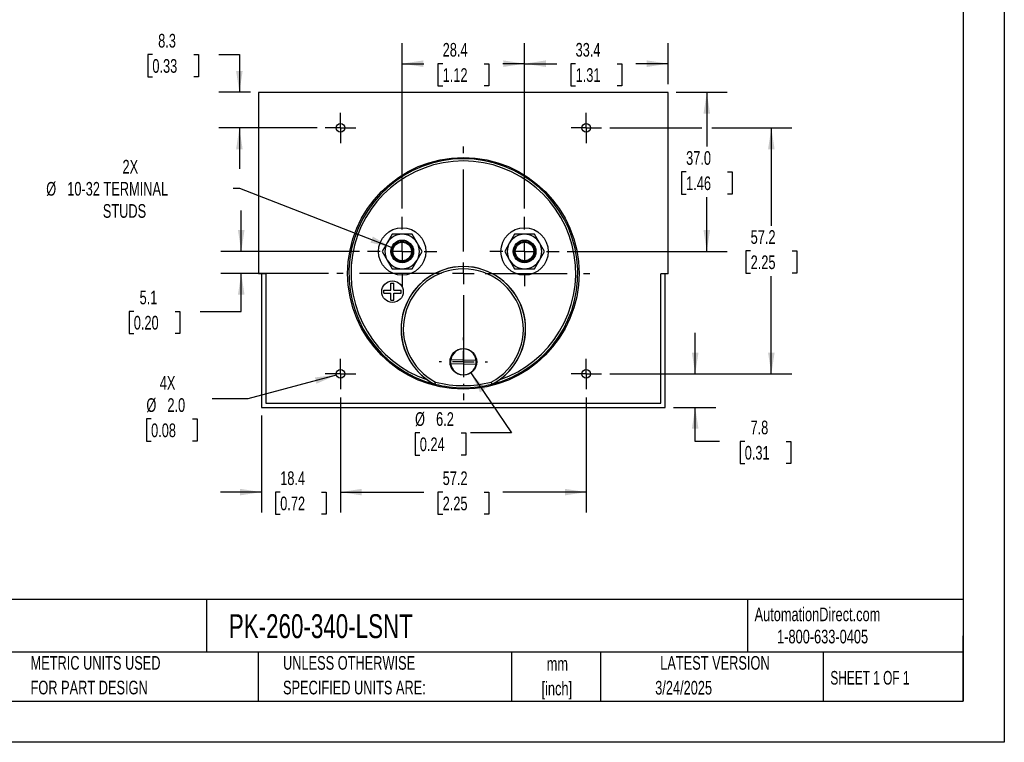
# Model space of a CAD drawing. Header units: millimetres. Extents: x 0 to 419, y 0 to 324.
# Tile 2 of 3: x 190 to 419, y 0 to 168. Entities that reach past the tile are written whole.
import ezdxf

# ---------------------------------------------------------------- set-up
doc = ezdxf.new("R2010")
doc.units = ezdxf.units.MM
doc.header["$LTSCALE"] = 1.5
doc.linetypes.add('CENTERX2', pattern=[20.32, 12.7, -2.54, 2.54, -2.54])
doc.layers.add('CENTER', color=40, linetype='CENTERX2')
doc.layers.add('DIMENSIONS', color=140, linetype='Continuous', lineweight=25)
doc.layers.add('TEXT', color=140, linetype='Continuous', lineweight=25)
doc.styles.add('SLDTEXTSTYLE0', font='TXT', dxfattribs={"width": 0.7})
doc.styles.add('SLDTEXTSTYLE1', font='TXT', dxfattribs={"width": 0.65})
doc.dimstyles.new('SLDDIMSTYLE0', dxfattribs={"dimtxt": 3.237012, "dimasz": 4.953, "dimexe": 0, "dimexo": 0.0625, "dimgap": 0.809253, "dimtad": 0, "dimtih": 1, "dimtoh": 1, "dimrnd": 1e-09, "dimzin": 12, "dimdsep": 46, "dimtxsty": 'SLDTEXTSTYLE0', "dimsah": 1, "dimcen": 0.09, "dimadec": 0, "dimazin": 3, "dimtfac": 1, "dimtofl": 0, "dimtmove": 0, "dimatfit": 3, "dimfxl": 0, "dimfrac": 2, "dimtolj": 1, "dimtzin": 12, "dimarcsym": 0})
doc.dimstyles.new('SLDDIMSTYLE1', dxfattribs={"dimtxt": 3.237012, "dimasz": 4.953, "dimexe": 0, "dimexo": 0.0625, "dimgap": 0.809253, "dimtad": 0, "dimtih": 1, "dimtoh": 1, "dimrnd": 1e-09, "dimzin": 12, "dimdsep": 46, "dimtxsty": 'SLDTEXTSTYLE0', "dimsah": 1, "dimcen": 0.09, "dimadec": 0, "dimazin": 3, "dimtfac": 1, "dimtmove": 0, "dimatfit": 0, "dimfxl": 0, "dimfrac": 2, "dimtolj": 1, "dimtzin": 12, "dimarcsym": 0})
doc.dimstyles.new('SLDDIMSTYLE2', dxfattribs={"dimtxt": 3.237012, "dimasz": 4.953, "dimexe": 0, "dimexo": 0.0625, "dimgap": 0.809253, "dimtad": 0, "dimtih": 1, "dimtoh": 1, "dimrnd": 1e-09, "dimzin": 12, "dimdsep": 46, "dimtxsty": 'SLDTEXTSTYLE0', "dimsah": 1, "dimcen": 0, "dimadec": 0, "dimazin": 3, "dimtfac": 1, "dimtofl": 0, "dimtmove": 0, "dimatfit": 3, "dimfxl": 0, "dimfrac": 2, "dimtolj": 1, "dimtzin": 12, "dimarcsym": 0})
doc.dimstyles.new('SLDDIMSTYLE3', dxfattribs={"dimtxt": 3.237012, "dimasz": 4.953, "dimexe": 0, "dimexo": 0.0625, "dimgap": 0.809253, "dimtad": 0, "dimtih": 1, "dimtoh": 1, "dimrnd": 1e-09, "dimzin": 4, "dimdsep": 46, "dimtxsty": 'SLDTEXTSTYLE0', "dimsah": 1, "dimcen": 0.09, "dimadec": 0, "dimazin": 1, "dimtfac": 1, "dimtofl": 0, "dimtmove": 0, "dimatfit": 3, "dimfxl": 0, "dimfrac": 2, "dimtolj": 1, "dimtzin": 12, "dimarcsym": 0})
doc.dimstyles.new('SLDDIMSTYLE5', dxfattribs={"dimtxt": 3.237012, "dimasz": 4.953, "dimexe": 0, "dimexo": 0.0625, "dimgap": 0.809253, "dimtad": 0, "dimtih": 1, "dimtoh": 1, "dimrnd": 1e-09, "dimzin": 12, "dimdsep": 46, "dimtxsty": 'SLDTEXTSTYLE0', "dimsah": 1, "dimcen": 0, "dimadec": 0, "dimazin": 3, "dimtfac": 1, "dimtofl": 0, "dimtmove": 0, "dimatfit": 3, "dimfxl": 0, "dimfrac": 2, "dimtolj": 1, "dimtzin": 12, "dimarcsym": 0})
doc.dimstyles.new('SLDDIMSTYLE6', dxfattribs={"dimtxt": 3.237012, "dimasz": 4.953, "dimexe": 0, "dimexo": 0.0625, "dimgap": 0.809253, "dimtad": 0, "dimtih": 1, "dimtoh": 1, "dimrnd": 1e-09, "dimzin": 4, "dimdsep": 46, "dimtxsty": 'SLDTEXTSTYLE0', "dimsah": 1, "dimcen": 0, "dimadec": 0, "dimazin": 1, "dimtfac": 1, "dimtofl": 0, "dimtmove": 0, "dimatfit": 3, "dimfxl": 0, "dimfrac": 2, "dimtolj": 1, "dimtzin": 12, "dimarcsym": 0})

# ---------------------------------------------------------------- blocks, each defined once
blk = doc.blocks.new('SW_NOTE_0_1')
at = {"layer": 'TEXT', "color": 0, "linetype": 'CENTERX2', "lineweight": 18, "char_height": 3.175, "attachment_point": 2, "style": 'SLDTEXTSTYLE0'}
for s, insert in [('mm', (4.27, 4.09)), ('[inch]', (4.14, -1.64))]:
    blk.add_mtext(s, dxfattribs=dict(at, insert=insert))
blk = doc.blocks.new('SW_NOTE_0_2')
at = {"layer": 'TEXT', "color": 0, "linetype": 'CENTERX2', "lineweight": 18, "char_height": 3.175, "attachment_point": 1, "style": 'SLDTEXTSTYLE0'}
for s, insert in [('UNLESS OTHERWISE', (0, 4.09)), ('SPECIFIED UNITS ARE:', (0, -1.64))]:
    blk.add_mtext(s, dxfattribs=dict(at, insert=insert))
blk = doc.blocks.new('SW_NOTE_0_6')
at = {"layer": 'TEXT', "color": 0, "linetype": 'CENTERX2', "lineweight": 18, "char_height": 3.175, "attachment_point": 1, "style": 'SLDTEXTSTYLE0'}
for s, insert in [('METRIC UNITS USED', (0, 4.09)), ('FOR PART DESIGN', (0, -1.64))]:
    blk.add_mtext(s, dxfattribs=dict(at, insert=insert))
blk = doc.blocks.new('_D_14')
at = {"layer": 'DIMENSIONS'}
for p, q in [((264.76, 80.14), (264.76, 53.37)), ((246.38, 75.9), (246.38, 53.37)), ((246.38, 58.13), (236.86, 58.13)), ((250.76, 58.13), (249.68, 58.13)), ((249.68, 58.13), (249.68, 52.99)), ((260.38, 58.13), (261.47, 58.13)), ((261.47, 58.13), (261.47, 52.99)), ((264.76, 58.13), (274.29, 58.13)), ((249.68, 52.99), (250.76, 52.99)), ((261.47, 52.99), (260.38, 52.99))]:
    blk.add_line(p, q, dxfattribs=at)
for points in [[(246.38, 58.13), (241.43, 58.89), (241.43, 57.37)], [(264.76, 58.13), (269.72, 57.37), (269.72, 58.89)]]:
    blk.add_solid(points, dxfattribs=at)
at = {"layer": 'DIMENSIONS', "char_height": 3.175, "attachment_point": 1, "style": 'SLDTEXTSTYLE0'}
for s, insert in [('18.4', (250.76, 62.95)), ('0.72', (250.76, 57.08))]:
    blk.add_mtext(s, dxfattribs=dict(at, insert=insert))
blk = doc.blocks.new('_D_15')
at = {"layer": 'DIMENSIONS'}
for p, q in [((264.76, 80.14), (264.76, 53.37)), ((321.91, 80.14), (321.91, 53.37)), ((264.76, 58.13), (284.14, 58.13)), ((288.53, 58.13), (287.44, 58.13)), ((287.44, 58.13), (287.44, 52.99)), ((298.15, 58.13), (299.24, 58.13)), ((299.24, 58.13), (299.24, 52.99)), ((321.91, 58.13), (302.53, 58.13)), ((287.44, 52.99), (288.53, 52.99)), ((299.24, 52.99), (298.15, 52.99))]:
    blk.add_line(p, q, dxfattribs=at)
for points in [[(264.76, 58.13), (269.72, 57.37), (269.72, 58.89)], [(321.91, 58.13), (316.96, 58.89), (316.96, 57.37)]]:
    blk.add_solid(points, dxfattribs=at)
at = {"layer": 'DIMENSIONS', "char_height": 3.175, "attachment_point": 1, "style": 'SLDTEXTSTYLE0'}
for s, insert in [('57.2', (288.53, 62.95)), ('2.25', (288.53, 57.08))]:
    blk.add_mtext(s, dxfattribs=dict(at, insert=insert))
blk = doc.blocks.new('_D_16')
at = {"layer": 'DIMENSIONS'}
for p, q in [((347.24, 85.59), (347.24, 95.11)), ((327.36, 85.59), (352, 85.59)), ((342.2, 77.8), (352, 77.8)), ((347.24, 69.91), (347.24, 77.8)), ((352.92, 69.91), (347.24, 69.91)), ((358.76, 69.91), (357.67, 69.91)), ((357.67, 69.91), (357.67, 64.77)), ((368.38, 69.91), (369.46, 69.91)), ((369.46, 69.91), (369.46, 64.77)), ((357.67, 64.77), (358.76, 64.77)), ((369.46, 64.77), (368.38, 64.77))]:
    blk.add_line(p, q, dxfattribs=at)
for points in [[(347.24, 85.59), (348, 90.54), (346.47, 90.54)], [(347.24, 77.8), (346.47, 72.85), (348, 72.85)]]:
    blk.add_solid(points, dxfattribs=at)
at = {"layer": 'DIMENSIONS', "char_height": 3.175, "attachment_point": 1, "style": 'SLDTEXTSTYLE0'}
for s, insert in [('7.8', (360.1, 74.73)), ('0.31', (358.76, 68.86))]:
    blk.add_mtext(s, dxfattribs=dict(at, insert=insert))
blk = doc.blocks.new('_D_17')
at = {"layer": 'DIMENSIONS'}
for p, q in [((279.11, 123.98), (279.11, 162.43)), ((307.56, 123.98), (307.56, 162.43)), ((279.11, 157.66), (284.14, 157.66)), ((288.53, 157.66), (287.44, 157.66)), ((287.44, 157.66), (287.44, 152.52)), ((298.15, 157.66), (299.24, 157.66)), ((299.24, 157.66), (299.24, 152.52)), ((307.56, 157.66), (302.53, 157.66)), ((287.44, 152.52), (288.53, 152.52)), ((299.24, 152.52), (298.15, 152.52))]:
    blk.add_line(p, q, dxfattribs=at)
for points in [[(279.11, 157.66), (284.07, 156.9), (284.07, 158.43)], [(307.56, 157.66), (302.61, 158.43), (302.61, 156.9)]]:
    blk.add_solid(points, dxfattribs=at)
at = {"layer": 'DIMENSIONS', "char_height": 3.175, "attachment_point": 1, "style": 'SLDTEXTSTYLE0'}
for s, insert in [('28.4', (288.53, 162.48)), ('1.12', (288.53, 156.61))]:
    blk.add_mtext(s, dxfattribs=dict(at, insert=insert))
blk = doc.blocks.new('_D_18')
at = {"layer": 'DIMENSIONS'}
for p, q in [((307.56, 123.98), (307.56, 162.43)), ((340.94, 152.91), (340.94, 162.43)), ((307.56, 157.66), (315.05, 157.66)), ((319.44, 157.66), (318.35, 157.66)), ((318.35, 157.66), (318.35, 152.52)), ((329.06, 157.66), (330.15, 157.66)), ((330.15, 157.66), (330.15, 152.52)), ((340.94, 157.66), (333.45, 157.66)), ((318.35, 152.52), (319.44, 152.52)), ((330.15, 152.52), (329.06, 152.52))]:
    blk.add_line(p, q, dxfattribs=at)
for points in [[(307.56, 157.66), (312.52, 156.9), (312.52, 158.43)], [(340.94, 157.66), (335.99, 158.43), (335.99, 156.9)]]:
    blk.add_solid(points, dxfattribs=at)
at = {"layer": 'DIMENSIONS', "char_height": 3.175, "attachment_point": 1, "style": 'SLDTEXTSTYLE0'}
for s, insert in [('33.4', (319.44, 162.48)), ('1.31', (319.44, 156.61))]:
    blk.add_mtext(s, dxfattribs=dict(at, insert=insert))
blk = doc.blocks.new('_D_19')
at = {"layer": 'DIMENSIONS'}
for p, q in [((221.04, 159.77), (219.96, 159.77)), ((219.96, 159.77), (219.96, 154.62)), ((230.66, 159.77), (231.75, 159.77)), ((231.75, 159.77), (231.75, 154.62)), ((236.5, 159.77), (241.27, 159.77)), ((241.27, 159.77), (241.27, 151.01)), ((219.96, 154.62), (221.04, 154.62)), ((231.75, 154.62), (230.66, 154.62)), ((243.83, 151.01), (236.51, 151.01)), ((259.32, 142.74), (236.51, 142.74)), ((241.27, 142.74), (241.27, 133.21))]:
    blk.add_line(p, q, dxfattribs=at)
for points in [[(241.27, 151.01), (242.03, 155.96), (240.51, 155.96)], [(241.27, 142.74), (240.51, 137.78), (242.03, 137.78)]]:
    blk.add_solid(points, dxfattribs=at)
at = {"layer": 'DIMENSIONS', "char_height": 3.175, "attachment_point": 1, "style": 'SLDTEXTSTYLE0'}
for s, insert in [('8.3', (222.39, 164.59)), ('0.33', (221.04, 158.72))]:
    blk.add_mtext(s, dxfattribs=dict(at, insert=insert))
blk = doc.blocks.new('_D_20')
at = {"layer": 'DIMENSIONS'}
for p, q in [((327.36, 142.74), (348.8, 142.74)), ((351.09, 142.74), (369.7, 142.74)), ((364.94, 142.74), (364.94, 120.03)), ((360.13, 114.16), (359.04, 114.16)), ((359.04, 114.16), (359.04, 109.02)), ((369.75, 114.16), (370.84, 114.16)), ((370.84, 114.16), (370.84, 109.02)), ((359.04, 109.02), (360.13, 109.02)), ((364.94, 85.59), (364.94, 108.29)), ((370.84, 109.02), (369.75, 109.02)), ((327.36, 85.59), (369.7, 85.59))]:
    blk.add_line(p, q, dxfattribs=at)
for points in [[(364.94, 142.74), (364.18, 137.78), (365.7, 137.78)], [(364.94, 85.59), (365.7, 90.54), (364.18, 90.54)]]:
    blk.add_solid(points, dxfattribs=at)
at = {"layer": 'DIMENSIONS', "char_height": 3.175, "attachment_point": 1, "style": 'SLDTEXTSTYLE0'}
for s, insert in [('57.2', (360.13, 118.98)), ('2.25', (360.13, 113.11))]:
    blk.add_mtext(s, dxfattribs=dict(at, insert=insert))
blk = doc.blocks.new('_D_21')
at = {"layer": 'DIMENSIONS'}
for p, q in [((342.84, 151.01), (354.71, 151.01)), ((349.94, 151.01), (349.94, 138.39)), ((345.13, 132.52), (344.05, 132.52)), ((344.05, 132.52), (344.05, 127.38)), ((354.75, 132.52), (355.84, 132.52)), ((355.84, 132.52), (355.84, 127.38)), ((344.05, 127.38), (345.13, 127.38)), ((349.94, 114.03), (349.94, 126.65)), ((355.84, 127.38), (354.75, 127.38)), ((317.51, 114.03), (354.71, 114.03))]:
    blk.add_line(p, q, dxfattribs=at)
for points in [[(349.94, 151.01), (349.18, 146.05), (350.7, 146.05)], [(349.94, 114.03), (350.7, 118.99), (349.18, 118.99)]]:
    blk.add_solid(points, dxfattribs=at)
at = {"layer": 'DIMENSIONS', "char_height": 3.175, "attachment_point": 1, "style": 'SLDTEXTSTYLE0'}
for s, insert in [('37.0', (345.13, 137.34)), ('1.46', (345.13, 131.47))]:
    blk.add_mtext(s, dxfattribs=dict(at, insert=insert))
blk = doc.blocks.new('_D_22')
at = {"layer": 'DIMENSIONS'}
for p, q in [((241.36, 128.66), (239.82, 128.66)), ((276.64, 114.99), (241.36, 128.66))]:
    blk.add_line(p, q, dxfattribs=at)
blk.add_solid([(276.64, 114.99), (272.3, 117.49), (271.75, 116.07)], dxfattribs=at)
at = {"layer": 'DIMENSIONS', "char_height": 3.175, "attachment_point": 1, "style": 'SLDTEXTSTYLE0'}
for s, insert in [('2X', (214.1, 135.32)), ('%%c', (196.36, 130.18)), ('10-32 TERMINAL', (201.25, 130.18)), ('STUDS', (209.52, 125.03))]:
    blk.add_mtext(s, dxfattribs=dict(at, insert=insert))
blk = doc.blocks.new('_D_23')
at = {"layer": 'DIMENSIONS'}
for p, q in [((263.8, 85.33), (243.25, 79.82)), ((243.25, 79.82), (234.92, 79.82)), ((220.74, 75.12), (219.66, 75.12)), ((219.66, 75.12), (219.66, 69.98)), ((230.36, 75.12), (231.45, 75.12)), ((231.45, 75.12), (231.45, 69.98)), ((219.66, 69.98), (220.74, 69.98)), ((231.45, 69.98), (230.36, 69.98))]:
    blk.add_line(p, q, dxfattribs=at)
blk.add_solid([(263.8, 85.33), (258.82, 84.78), (259.21, 83.31)], dxfattribs=at)
at = {"layer": 'DIMENSIONS', "char_height": 3.175, "attachment_point": 1, "style": 'SLDTEXTSTYLE0'}
for s, insert in [('4X', (222.76, 85.08)), ('%%c', (219.65, 79.94)), ('2.0', (224.53, 79.94)), ('0.08', (220.74, 74.07))]:
    blk.add_mtext(s, dxfattribs=dict(at, insert=insert))
blk = doc.blocks.new('_D_24')
at = {"layer": 'DIMENSIONS'}
for p, q in [((295.08, 85.82), (304.53, 71.88)), ((283.21, 71.88), (282.12, 71.88)), ((282.12, 71.88), (282.12, 66.73)), ((292.83, 71.88), (293.92, 71.88)), ((293.92, 71.88), (293.92, 66.73)), ((304.53, 71.88), (295, 71.88)), ((282.12, 66.73), (283.21, 66.73)), ((293.92, 66.73), (292.83, 66.73))]:
    blk.add_line(p, q, dxfattribs=at)
blk.add_solid([(295.08, 85.82), (297.23, 81.29), (298.49, 82.15)], dxfattribs=at)
at = {"layer": 'DIMENSIONS', "char_height": 3.175, "attachment_point": 1, "style": 'SLDTEXTSTYLE0'}
for s, insert in [('%%c', (282.11, 76.69)), ('6.2', (287, 76.69)), ('0.24', (283.21, 70.82))]:
    blk.add_mtext(s, dxfattribs=dict(at, insert=insert))
blk = doc.blocks.new('_D_25')
at = {"layer": 'DIMENSIONS'}
for p, q in [((241.7, 114.03), (241.7, 123.56)), ((269.17, 114.03), (236.94, 114.03)), ((262, 108.95), (236.94, 108.95)), ((241.7, 100.12), (241.7, 108.95)), ((216.72, 100.12), (215.63, 100.12)), ((215.63, 100.12), (215.63, 94.97)), ((226.34, 100.12), (227.43, 100.12)), ((227.43, 100.12), (227.43, 94.97)), ((232.17, 100.12), (241.7, 100.12)), ((215.63, 94.97), (216.72, 94.97)), ((227.43, 94.97), (226.34, 94.97))]:
    blk.add_line(p, q, dxfattribs=at)
for points in [[(241.7, 114.03), (242.46, 118.99), (240.94, 118.99)], [(241.7, 108.95), (240.94, 104), (242.46, 104)]]:
    blk.add_solid(points, dxfattribs=at)
at = {"layer": 'DIMENSIONS', "char_height": 3.175, "attachment_point": 1, "style": 'SLDTEXTSTYLE0'}
for s, insert in [('5.1', (218.07, 104.94)), ('0.20', (216.72, 99.07))]:
    blk.add_mtext(s, dxfattribs=dict(at, insert=insert))
blk = doc.blocks.new('SW_CENTERMARKSYMBOL_1')
at = {"layer": 'CENTER', "color": 0}
for p, q in [((0, 5.08), (0, 8.04)), ((0, 0), (0, 2.54)), ((-5.08, 0), (-8.04, 0)), ((0, 0), (-2.54, 0)), ((0, 0), (0, -2.54)), ((0, 0), (2.54, 0)), ((5.08, 0), (8.04, 0)), ((0, -5.08), (0, -8.04))]:
    blk.add_line(p, q, dxfattribs=at)
blk = doc.blocks.new('SW_CENTERMARKSYMBOL_2')
at = {"layer": 'CENTER', "color": 0}
for p, q in [((0, 5.08), (0, 8.04)), ((0, 0), (0, 2.54)), ((-5.08, 0), (-8.04, 0)), ((0, 0), (-2.54, 0)), ((0, 0), (0, -2.54)), ((0, 0), (2.54, 0)), ((5.08, 0), (8.04, 0)), ((0, -5.08), (0, -8.04))]:
    blk.add_line(p, q, dxfattribs=at)
blk = doc.blocks.new('SW_CENTERMARKSYMBOL_3')
at = {"layer": 'CENTER', "color": 0}
for p, q in [((0, 2.54), (0, 3.54)), ((0, 0), (0, 2.54)), ((-2.54, 0), (-3.54, 0)), ((0, 0), (-2.54, 0)), ((0, 0), (0, -2.54)), ((0, 0), (2.54, 0)), ((2.54, 0), (3.54, 0)), ((0, -2.54), (0, -3.54))]:
    blk.add_line(p, q, dxfattribs=at)
blk = doc.blocks.new('SW_CENTERMARKSYMBOL_4')
at = {"layer": 'CENTER', "color": 0}
for p, q in [((0, 2.54), (0, 3.54)), ((0, 0), (0, 2.54)), ((-2.54, 0), (-3.54, 0)), ((0, 0), (-2.54, 0)), ((0, 0), (0, -2.54)), ((0, 0), (2.54, 0)), ((2.54, 0), (3.54, 0)), ((0, -2.54), (0, -3.54))]:
    blk.add_line(p, q, dxfattribs=at)
blk = doc.blocks.new('SW_CENTERMARKSYMBOL_5')
at = {"layer": 'CENTER', "color": 0}
for p, q in [((0, 2.54), (0, 3.54)), ((0, 0), (0, 2.54)), ((-2.54, 0), (-3.54, 0)), ((0, 0), (-2.54, 0)), ((0, 0), (0, -2.54)), ((0, 0), (2.54, 0)), ((2.54, 0), (3.54, 0)), ((0, -2.54), (0, -3.54))]:
    blk.add_line(p, q, dxfattribs=at)
blk = doc.blocks.new('SW_CENTERMARKSYMBOL_6')
at = {"layer": 'CENTER', "color": 0}
for p, q in [((0, 2.54), (0, 3.54)), ((0, 0), (0, 2.54)), ((-2.54, 0), (-3.54, 0)), ((0, 0), (-2.54, 0)), ((0, 0), (0, -2.54)), ((0, 0), (2.54, 0)), ((2.54, 0), (3.54, 0)), ((0, -2.54), (0, -3.54))]:
    blk.add_line(p, q, dxfattribs=at)
blk = doc.blocks.new('SW_CENTERMARKSYMBOL_7')
at = {"layer": 'CENTER', "color": 0}
for p, q in [((0, 5.08), (0, 29.44)), ((0, 0), (0, 2.54)), ((-5.08, 0), (-29.44, 0)), ((0, 0), (-2.54, 0)), ((0, 0), (0, -2.54)), ((0, 0), (2.54, 0)), ((5.08, 0), (29.44, 0)), ((0, -5.08), (0, -29.44))]:
    blk.add_line(p, q, dxfattribs=at)
blk = doc.blocks.new('SW_CENTERMARKSYMBOL_8')
at = {"layer": 'CENTER', "color": 0}
for p, q in [((0, 5.08), (0, 5.64)), ((0, 0), (0, 2.54)), ((-5.08, 0), (-5.64, 0)), ((0, 0), (-2.54, 0)), ((0, 0), (0, -2.54)), ((0, 0), (2.54, 0)), ((5.08, 0), (5.64, 0)), ((0, -5.08), (0, -5.64))]:
    blk.add_line(p, q, dxfattribs=at)

msp = doc.modelspace()

# ---------------------------------------------------------------- linework, layer by layer
at = {"color": 7, "linetype": 'Continuous'}
for p, q in [((419.104, 323.854), (419.104, 0.004)), ((419.104, 0.004), (0.004, 0.004))]:
    msp.add_line(p, q, dxfattribs=at)
for p, q in [((245.739, 151.005), (245.739, 108.805)), ((340.939, 151.005), (245.739, 151.005)), ((340.939, 108.805), (340.939, 151.005)), ((276.805, 118.034), (275.65, 116.034)), ((279.115, 118.034), (276.805, 118.034)), ((281.424, 118.034), (279.115, 118.034)), ((282.579, 116.034), (281.424, 118.034)), ((305.253, 118.034), (304.098, 116.034)), ((307.563, 118.034), (305.253, 118.034)), ((309.872, 118.034), (307.563, 118.034)), ((311.027, 116.034), (309.872, 118.034)), ((275.65, 116.034), (274.496, 114.034)), ((283.733, 114.034), (282.579, 116.034)), ((304.098, 116.034), (302.944, 114.034)), ((312.181, 114.034), (311.027, 116.034)), ((274.496, 114.034), (275.65, 112.034)), ((282.579, 112.034), (283.733, 114.034)), ((302.944, 114.034), (304.098, 112.034)), ((311.027, 112.034), (312.181, 114.034)), ((275.65, 112.034), (276.805, 110.034)), ((276.805, 110.034), (279.115, 110.034)), ((279.115, 110.034), (281.424, 110.034)), ((281.424, 110.034), (282.579, 112.034)), ((304.098, 112.034), (305.253, 110.034)), ((305.253, 110.034), (307.563, 110.034)), ((307.563, 110.034), (309.872, 110.034)), ((309.872, 110.034), (311.027, 112.034)), ((247.439, 108.805), (245.739, 108.805)), ((246.384, 108.805), (246.384, 77.801)), ((247.439, 108.805), (247.439, 78.805)), ((340.939, 108.805), (339.239, 108.805)), ((339.239, 78.805), (339.239, 108.805)), ((340.293, 77.801), (340.293, 108.805)), ((276.515, 105.034), (276.515, 106.684)), ((276.515, 106.684), (277.215, 106.684)), ((277.215, 105.034), (277.215, 106.684)), ((274.865, 104.334), (274.865, 105.034)), ((274.865, 105.034), (276.515, 105.034)), ((274.865, 104.334), (276.515, 104.334)), ((276.515, 102.684), (276.515, 104.334)), ((277.215, 105.034), (278.865, 105.034)), ((277.215, 104.334), (278.865, 104.334)), ((277.215, 102.684), (277.215, 104.334)), ((278.865, 104.334), (278.865, 105.034)), ((276.515, 102.684), (277.215, 102.684)), ((296.283, 87.808), (290.369, 87.961)), ((290.394, 88.96), (296.309, 88.808)), ((286.653, 83.236), (286.641, 83.204)), ((286.641, 83.204), (286.694, 83.183)), ((286.706, 83.216), (286.694, 83.183)), ((299.984, 83.183), (299.971, 83.216)), ((299.984, 83.183), (300.036, 83.204)), ((300.036, 83.204), (300.024, 83.236)), ((247.439, 78.805), (339.239, 78.805)), ((246.384, 77.801), (340.293, 77.801))]:
    msp.add_line(p, q)
for centre, radius in [((264.764, 142.736), 1), ((321.914, 142.736), 1), ((293.339, 108.954), 26.898), ((279.115, 114.034), 5.5), ((307.563, 114.034), 5.5), ((279.115, 114.034), 2.65), ((279.115, 114.034), 2.4), ((279.115, 114.034), 2.15), ((307.563, 114.034), 2.65), ((307.563, 114.034), 2.4), ((307.563, 114.034), 2.15), ((276.865, 104.684), 2.5), ((293.339, 88.384), 3.1), ((264.764, 85.586), 1), ((321.914, 85.586), 1)]:
    msp.add_circle(centre, radius)
for centre, radius, start, end in [((293.339, 108.954), 26.614, 284.45849, 255.54151), ((293.339, 108.954), 26.114, 288.62009, 251.37991), ((279.115, 114.034), 4, 90, 150), ((279.115, 114.034), 4, 30, 90), ((307.563, 114.034), 4, 90, 150), ((307.563, 114.034), 4, 30, 90), ((279.115, 114.034), 4, 150, 210), ((279.115, 114.034), 4, 330, 30), ((307.563, 114.034), 4, 150, 210), ((307.563, 114.034), 4, 330, 30), ((279.115, 114.034), 4, 210, 270), ((293.339, 96.052), 14.486, 305.14162, 234.85838), ((293.339, 96.052), 14.455, 297.54874, 242.45126), ((279.115, 114.034), 4, 270, 330), ((293.339, 96.052), 13.955, 297.66635, 242.33365), ((307.563, 114.034), 4, 210, 270), ((307.563, 114.034), 4, 270, 330), ((293.339, 88.384), 3, 8.11511, 168.92697), ((293.339, 88.384), 3, 168.92697, 188.11511), ((293.339, 88.384), 3, 188.11511, 348.92697), ((293.339, 88.384), 3, 348.92697, 8.11511), ((293.841, 96.821), 15.403, 234.9769, 242.13272), ((327.292, 65.188), 44.466, 155.40743, 156.05277), ((286.769, 83.458), 0.25, 242.45176, 255.54975), ((236, 99.702), 53.319, 341.98873, 342.52691), ((293.339, 108.954), 26.579, 255.55022, 284.44978), ((293.339, 108.941), 26.067, 255.60627, 284.39373), ((350.677, 99.702), 53.319, 197.47309, 198.01127), ((259.386, 65.188), 44.466, 23.94723, 24.59257), ((299.909, 83.458), 0.25, 284.45028, 297.54819), ((292.789, 96.899), 15.495, 297.8885, 305.00188)]:
    msp.add_arc(centre, radius, start, end)
at = {"layer": 'TEXT'}
for p, q in [((409.575, 314.325), (409.575, 9.525)), ((409.575, 33.189), (9.525, 33.189)), ((233.638, 33.189), (233.638, 20.955)), ((359.363, 33.189), (359.363, 20.955)), ((409.575, 9.525), (409.575, 24.765)), ((409.575, 20.955), (9.525, 20.955)), ((245.67, 20.955), (245.67, 9.525)), ((304.536, 20.955), (304.536, 9.525)), ((325.218, 20.955), (325.218, 9.525)), ((377.023, 20.955), (377.023, 9.525)), ((9.525, 9.525), (409.575, 9.525))]:
    msp.add_line(p, q, dxfattribs=at)

# ---------------------------------------------------------------- block references
at = {"layer": 'CENTER'}
for name, p in [('SW_CENTERMARKSYMBOL_3', (264.764, 142.736)), ('SW_CENTERMARKSYMBOL_4', (321.914, 142.736)), ('SW_CENTERMARKSYMBOL_7', (293.339, 108.954)), ('SW_CENTERMARKSYMBOL_1', (279.115, 114.034)), ('SW_CENTERMARKSYMBOL_2', (307.563, 114.034)), ('SW_CENTERMARKSYMBOL_8', (293.339, 88.384)), ('SW_CENTERMARKSYMBOL_6', (264.764, 85.586)), ('SW_CENTERMARKSYMBOL_5', (321.914, 85.586))]:
    msp.add_blockref(name, p, dxfattribs=at)
at = {"layer": 'TEXT', "linetype": 'CENTERX2', "lineweight": 18}
for name, p in [('SW_NOTE_0_6', (192.718, 15.953)), ('SW_NOTE_0_2', (251.412, 15.953)), ('SW_NOTE_0_1', (310.929, 15.729))]:
    msp.add_blockref(name, p, dxfattribs=at)

# ---------------------------------------------------------------- texts
for s, insert, char_height, attachment_point, style in [('PK-260-340-LSNT', (238.812, 29.764), 5.55625, 1, 'SLDTEXTSTYLE0'), ('AutomationDirect.com', (361.042, 31.315), 3.175, 1, 'SLDTEXTSTYLE0'), ('1-800-633-0405', (366.287, 26.156), 3.175, 1, 'SLDTEXTSTYLE0'), ('LATEST VERSION', (351.828, 20.046), 3.175, 2, 'SLDTEXTSTYLE0'), ('SHEET 1 OF 1', (378.662, 16.577), 3.175, 1, 'SLDTEXTSTYLE1'), ('3/24/2025', (344.552, 14.267), 3.175, 2, 'SLDTEXTSTYLE0')]:
    msp.add_mtext(s, dxfattribs=dict(at, insert=insert, char_height=char_height, attachment_point=attachment_point, style=style))

# ---------------------------------------------------------------- dimensions: what is measured, and where the dimension line sits
at = {"layer": 'DIMENSIONS'}
for base, p1, p2, dimstyle, picture, middle in [((241.269, 151.005), (261.224, 142.736), (245.739, 151.005), 'SLDDIMSTYLE1', '_D_19', (241.269, 159.768)), ((349.943, 151.005), (315.603, 114.034), (340.939, 151.005), 'SLDDIMSTYLE3', '_D_21', (349.943, 132.52)), ((364.939, 85.586), (325.454, 142.736), (325.454, 85.586), 'SLDDIMSTYLE0', '_D_20', (364.939, 114.161)), ((241.7, 114.034), (263.901, 108.954), (271.075, 114.034), 'SLDDIMSTYLE1', '_D_25', (241.7, 100.119)), ((347.2359, 77.8005), (325.4536, 85.5862), (340.2933, 77.8005), 'SLDDIMSTYLE1', '_D_16', (347.2359, 69.9099))]:
    dim = msp.add_linear_dim(base=base, p1=p1, p2=p2, angle=90, dimstyle=dimstyle, dxfattribs=at)
    dim.commit()
    dim.dimension.update_dxf_attribs({"geometry": picture, "text_midpoint": middle, "dimtype": 160})
for base, p1, p2, dimstyle, picture, middle in [((307.563, 157.664), (279.115, 122.074), (307.563, 122.074), 'SLDDIMSTYLE0', '_D_17', (293.339, 157.664)), ((340.939, 157.664), (307.563, 122.074), (340.939, 151.005), 'SLDDIMSTYLE0', '_D_18', (324.251, 157.664)), ((246.384, 58.132), (264.764, 82.046), (246.384, 77.801), 'SLDDIMSTYLE1', '_D_14', (255.574, 58.132)), ((321.914, 58.132), (264.764, 82.046), (321.914, 82.046), 'SLDDIMSTYLE0', '_D_15', (293.339, 58.132))]:
    dim = msp.add_linear_dim(base=base, p1=p1, p2=p2, dimstyle=dimstyle, dxfattribs=at)
    dim.commit()
    dim.dimension.update_dxf_attribs({"geometry": picture, "text_midpoint": middle, "dimtype": 160})
dim = msp.add_diameter_dim_2p(p1=(281.586, 113.077), p2=(276.643, 114.991), text='2X\\P%%c10-32 TERMINAL\\PSTUDS', dimstyle='SLDDIMSTYLE5', override={"dimpost": '<>'}, dxfattribs=at)
dim.commit()
dim.dimension.update_dxf_attribs({"geometry": '_D_22', "text_midpoint": (216.896, 128.657), "dimtype": 163})
dim = msp.add_diameter_dim_2p(p1=(291.599, 90.95), p2=(295.078, 85.818), dimstyle='SLDDIMSTYLE2', dxfattribs=at)
dim.commit()
dim.dimension.update_dxf_attribs({"geometry": '_D_24', "text_midpoint": (288.02, 71.875), "dimtype": 163})
dim = msp.add_diameter_dim_2p(p1=(265.73, 85.845), p2=(263.798, 85.327), text='4X\\P<>', dimstyle='SLDDIMSTYLE6', dxfattribs=at)
dim.commit()
dim.dimension.update_dxf_attribs({"geometry": '_D_23', "text_midpoint": (225.554, 77.694), "dimtype": 163})

doc.saveas('drawing.dxf')
